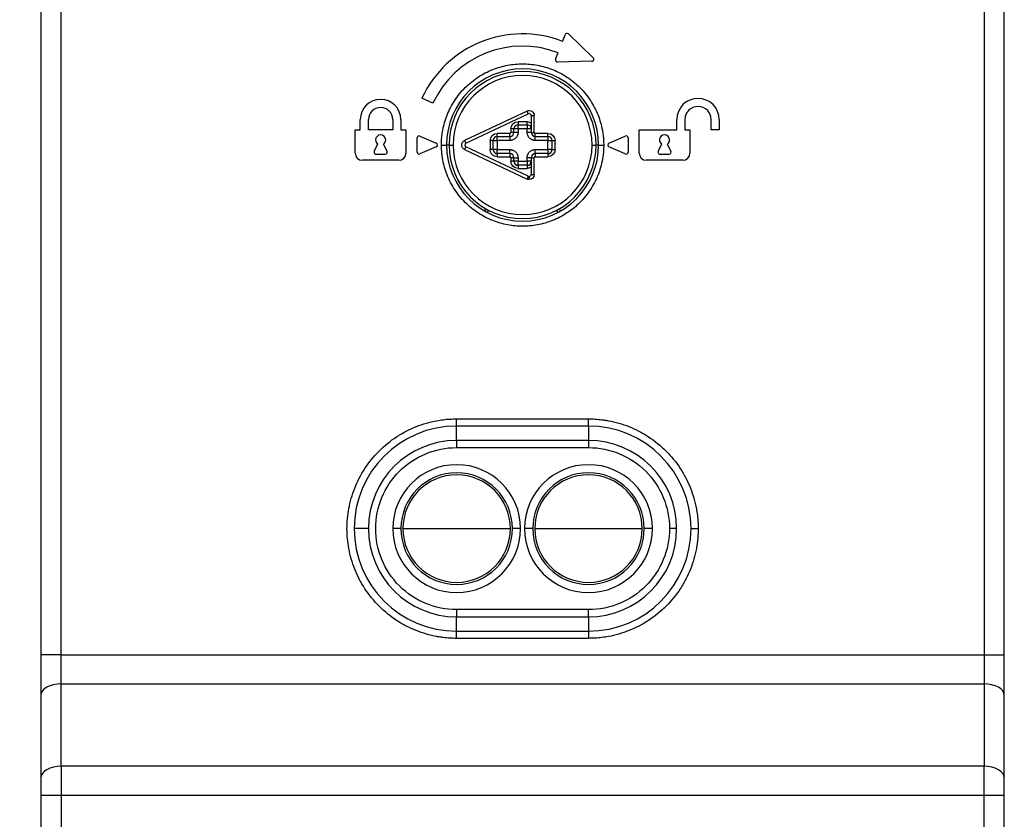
# Model space of a CAD drawing. Header units: millimetres. Extents: x 16 to 683, y 16 to 524.
# Tile 9 of 39: x 95 to 192, y 199 to 278. Entities that reach past the tile are written whole.
import ezdxf

# ---------------------------------------------------------------- set-up
doc = ezdxf.new("R2010")
doc.units = ezdxf.units.MM
doc.header["$LTSCALE"] = 2.5
doc.layers.add('DIMENSIONS', color=140, linetype='Continuous', lineweight=25)
doc.styles.add('SLDTEXTSTYLE0', font='TXT', dxfattribs={"width": 0.7})
doc.dimstyles.new('SLDDIMSTYLE1', dxfattribs={"dimtxt": 5.39502, "dimasz": 8.255, "dimexe": 0, "dimexo": 0.0625, "dimgap": 1.348755, "dimtad": 0, "dimtih": 1, "dimtoh": 1, "dimrnd": 1e-09, "dimzin": 4, "dimdsep": 46, "dimtxsty": 'SLDTEXTSTYLE0', "dimsah": 1, "dimcen": 0.09, "dimadec": 0, "dimazin": 1, "dimtfac": 1, "dimtofl": 0, "dimtmove": 0, "dimatfit": 3, "dimfxl": 0, "dimfrac": 2, "dimtolj": 1, "dimtzin": 12, "dimarcsym": 0})
doc.dimstyles.new('SLDDIMSTYLE2', dxfattribs={"dimtxt": 5.39502, "dimasz": 8.255, "dimexe": 0, "dimexo": 0.0625, "dimgap": 1.348755, "dimtad": 0, "dimtih": 1, "dimtoh": 1, "dimrnd": 1e-09, "dimzin": 12, "dimdsep": 46, "dimtxsty": 'SLDTEXTSTYLE0', "dimsah": 1, "dimcen": 0.09, "dimadec": 0, "dimazin": 3, "dimtfac": 1, "dimtofl": 0, "dimtmove": 0, "dimatfit": 3, "dimfxl": 0, "dimfrac": 2, "dimtolj": 1, "dimtzin": 12, "dimarcsym": 0})

# ---------------------------------------------------------------- blocks, each defined once
blk = doc.blocks.new('_D_1')
at = {"layer": 'DIMENSIONS'}
for p, q in [((96.057, 326.541), (58.283, 326.541)), ((66.22, 326.541), (66.22, 246.871)), ((58.204, 237.089), (56.393, 237.089)), ((56.393, 237.089), (56.393, 228.515)), ((74.236, 237.089), (76.048, 237.089)), ((76.048, 237.089), (76.048, 228.515)), ((56.393, 228.515), (58.204, 228.515)), ((76.048, 228.515), (74.236, 228.515)), ((66.22, 101.541), (66.22, 227.307)), ((104.557, 101.541), (58.283, 101.541))]:
    blk.add_line(p, q, dxfattribs=at)
for points in [[(66.22, 326.541), (64.95, 318.286), (67.49, 318.286)], [(66.22, 101.541), (67.49, 109.796), (64.95, 109.796)]]:
    blk.add_solid(points, dxfattribs=at)
at = {"layer": 'DIMENSIONS', "char_height": 5.2917, "attachment_point": 1, "style": 'SLDTEXTSTYLE0'}
for s, insert in [('225.0', (55.96, 245.118)), ('8.86', (58.204, 235.336))]:
    blk.add_mtext(s, dxfattribs=dict(at, insert=insert))
blk = doc.blocks.new('_D_2')
at = {"layer": 'DIMENSIONS'}
for p, q in [((124.825, 328.041), (33.84, 328.041)), ((41.777, 328.041), (41.777, 246.871)), ((33.761, 237.089), (31.95, 237.089)), ((31.95, 237.089), (31.95, 228.515)), ((49.793, 237.089), (51.605, 237.089)), ((51.605, 237.089), (51.605, 228.515)), ((31.95, 228.515), (33.761, 228.515)), ((51.605, 228.515), (49.793, 228.515)), ((41.777, 91.541), (41.777, 227.307)), ((130.452, 91.541), (33.84, 91.541))]:
    blk.add_line(p, q, dxfattribs=at)
for points in [[(41.777, 328.041), (40.507, 319.786), (43.047, 319.786)], [(41.777, 91.541), (43.047, 99.796), (40.507, 99.796)]]:
    blk.add_solid(points, dxfattribs=at)
at = {"layer": 'DIMENSIONS', "char_height": 5.2917, "attachment_point": 1, "style": 'SLDTEXTSTYLE0'}
for s, insert in [('236.5', (31.517, 245.118)), ('9.31', (33.761, 235.336))]:
    blk.add_mtext(s, dxfattribs=dict(at, insert=insert))

msp = doc.modelspace()

# ---------------------------------------------------------------- linework, layer by layer
for p, q in [((97.232426, 279.041217), (97.232426, 215.117711)), ((99.232426, 215.117711), (99.232426, 279.041217)), ((190.232426, 279.041217), (190.232426, 215.117711)), ((192.232426, 215.117711), (192.232426, 279.041217)), ((148.66881, 275.55921), (148.920451, 276.212415)), ((149.244926, 276.285428), (151.706263, 273.94409)), ((147.985785, 273.786225), (148.237426, 274.43943)), ((151.573414, 273.599243), (148.17741, 273.51439)), ((135.895925, 269.461745), (134.808356, 269.968887)), ((145.169174, 268.69346), (139.019174, 265.79346)), ((139.147125, 265.522114), (145.297125, 268.422114)), ((145.297125, 268.422114), (145.169174, 268.69346)), ((145.582426, 268.241217), (145.582426, 266.591217)), ((145.582426, 268.241217), (145.882426, 268.241217)), ((145.882426, 266.591217), (145.882426, 268.241217)), ((128.732426, 266.841217), (128.732426, 267.841217)), ((129.532426, 266.841217), (129.532426, 267.841217)), ((131.932426, 267.841217), (131.932426, 266.841217)), ((132.732426, 267.841217), (132.732426, 266.841217)), ((144.282426, 267.641217), (144.282426, 267.341217)), ((145.182426, 267.641217), (144.282426, 267.641217)), ((144.282426, 267.341217), (145.182426, 267.341217)), ((144.282426, 266.941217), (144.282426, 267.341217)), ((145.182426, 267.341217), (145.182426, 267.641217)), ((145.182426, 267.341217), (145.182426, 266.941217)), ((159.932426, 266.841217), (159.932426, 267.841217)), ((160.732426, 267.841217), (160.732426, 266.841217)), ((163.332426, 266.841217), (163.332426, 267.841217)), ((164.132426, 267.841217), (164.132426, 266.841217)), ((128.232426, 264.541217), (128.232426, 266.841217)), ((128.232426, 266.841217), (128.732426, 266.841217)), ((131.932426, 266.841217), (129.532426, 266.841217)), ((132.732426, 266.841217), (133.232426, 266.841217)), ((133.232426, 266.841217), (133.232426, 264.541217)), ((134.332426, 264.641217), (134.332426, 266.041217)), ((134.61259, 266.224449), (136.21259, 265.524449)), ((143.482426, 266.491217), (142.232426, 266.491217)), ((142.232426, 266.191217), (142.232426, 266.491217)), ((142.232426, 266.191217), (143.482426, 266.191217)), ((142.232426, 265.791217), (142.232426, 266.191217)), ((143.482426, 266.191217), (143.482426, 266.491217)), ((143.482426, 266.191217), (143.482426, 265.791217)), ((143.582426, 266.941217), (143.582426, 266.591217)), ((143.882426, 266.941217), (143.582426, 266.941217)), ((143.882426, 266.591217), (143.582426, 266.591217)), ((143.882426, 266.591217), (143.882426, 266.941217)), ((144.282426, 266.941217), (143.882426, 266.941217)), ((144.282426, 266.591217), (143.882426, 266.591217)), ((144.282426, 266.941217), (144.282426, 266.591217)), ((145.182426, 266.941217), (144.282426, 266.941217)), ((145.182426, 266.591217), (145.182426, 266.941217)), ((145.582426, 266.941217), (145.182426, 266.941217)), ((145.582426, 266.591217), (145.182426, 266.591217)), ((145.582426, 266.591217), (145.882426, 266.591217)), ((147.232426, 266.491217), (145.982426, 266.491217)), ((145.982426, 266.191217), (145.982426, 266.491217)), ((145.982426, 266.191217), (147.232426, 266.191217)), ((145.982426, 265.791217), (145.982426, 266.191217)), ((147.232426, 266.191217), (147.232426, 266.491217)), ((147.232426, 266.191217), (147.232426, 265.791217)), ((153.252262, 265.524449), (154.852262, 266.224449)), ((155.132426, 266.041217), (155.132426, 264.641217)), ((156.232426, 266.841217), (159.932426, 266.841217)), ((156.232426, 264.541217), (156.232426, 266.841217)), ((160.732426, 266.841217), (161.232426, 266.841217)), ((161.232426, 266.841217), (161.232426, 264.541217)), ((164.132426, 266.841217), (163.332426, 266.841217)), ((130.434185, 265.439904), (130.101165, 264.725741)), ((131.363688, 264.725741), (131.030668, 265.439904)), ((136.21259, 265.157986), (134.61259, 264.457986)), ((136.732426, 265.341217), (137.232426, 265.341217)), ((137.482426, 265.341217), (137.232426, 265.341217)), ((137.482426, 265.341217), (137.882426, 265.341217)), ((139.019174, 265.79346), (139.147125, 265.522114)), ((139.147125, 265.16032), (139.019174, 264.888975)), ((145.297125, 262.26032), (139.147125, 265.16032)), ((141.532426, 265.791217), (141.532426, 264.891217)), ((141.832426, 265.791217), (141.532426, 265.791217)), ((141.832426, 264.891217), (141.832426, 265.791217)), ((141.832426, 265.791217), (142.232426, 265.791217)), ((143.482426, 265.791217), (142.232426, 265.791217)), ((142.232426, 265.791217), (142.232426, 264.891217)), ((147.232426, 265.791217), (145.982426, 265.791217)), ((147.232426, 264.891217), (147.232426, 265.791217)), ((147.232426, 265.791217), (147.632426, 265.791217)), ((147.632426, 265.791217), (147.632426, 264.891217)), ((147.632426, 265.791217), (147.932426, 265.791217)), ((147.932426, 264.891217), (147.932426, 265.791217)), ((151.582426, 265.341217), (151.982426, 265.341217)), ((152.232426, 265.341217), (151.982426, 265.341217)), ((152.232426, 265.341217), (152.732426, 265.341217)), ((154.852262, 264.457986), (153.252262, 265.157986)), ((158.434185, 265.439904), (158.101165, 264.725741)), ((159.363688, 264.725741), (159.030668, 265.439904)), ((130.282426, 264.441217), (131.182426, 264.441217)), ((139.019174, 264.888975), (145.169174, 261.988975)), ((141.832426, 264.891217), (141.532426, 264.891217)), ((142.232426, 264.891217), (141.832426, 264.891217)), ((142.232426, 264.491217), (142.232426, 264.891217)), ((142.232426, 264.891217), (143.482426, 264.891217)), ((143.482426, 264.491217), (142.232426, 264.491217)), ((142.232426, 264.491217), (142.232426, 264.191217)), ((142.232426, 264.191217), (143.482426, 264.191217)), ((143.482426, 264.491217), (143.482426, 264.891217)), ((143.482426, 264.491217), (143.482426, 264.191217)), ((143.582426, 264.091217), (143.582426, 263.741217)), ((143.882426, 264.091217), (143.582426, 264.091217)), ((143.882426, 263.741217), (143.882426, 264.091217)), ((143.882426, 264.091217), (144.282426, 264.091217)), ((144.282426, 264.091217), (144.282426, 263.741217)), ((145.582426, 264.091217), (145.182426, 264.091217)), ((145.182426, 263.741217), (145.182426, 264.091217)), ((145.582426, 264.091217), (145.582426, 262.441217)), ((145.582426, 264.091217), (145.882426, 264.091217)), ((145.882426, 262.441217), (145.882426, 264.091217)), ((145.982426, 264.491217), (145.982426, 264.891217)), ((145.982426, 264.891217), (147.232426, 264.891217)), ((145.982426, 264.491217), (145.982426, 264.191217)), ((147.232426, 264.491217), (145.982426, 264.491217)), ((145.982426, 264.191217), (147.232426, 264.191217)), ((147.232426, 264.891217), (147.232426, 264.491217)), ((147.632426, 264.891217), (147.232426, 264.891217)), ((147.232426, 264.491217), (147.232426, 264.191217)), ((147.632426, 264.891217), (147.932426, 264.891217)), ((158.282426, 264.441217), (159.182426, 264.441217)), ((132.532426, 263.841217), (128.932426, 263.841217)), ((143.882426, 263.741217), (143.582426, 263.741217)), ((144.282426, 263.741217), (143.882426, 263.741217)), ((144.282426, 263.341217), (144.282426, 263.741217)), ((144.282426, 263.741217), (145.182426, 263.741217)), ((145.182426, 263.341217), (144.282426, 263.341217)), ((144.282426, 263.341217), (144.282426, 263.041217)), ((145.582426, 263.741217), (145.182426, 263.741217)), ((145.182426, 263.741217), (145.182426, 263.341217)), ((145.182426, 263.341217), (145.182426, 263.041217)), ((160.532426, 263.841217), (156.932426, 263.841217)), ((144.282426, 263.041217), (145.182426, 263.041217)), ((145.297125, 262.26032), (145.169174, 261.988975)), ((145.382426, 262.241217), (145.382426, 261.941217)), ((145.582426, 262.441217), (145.882426, 262.441217)), ((141.107426, 259.062533), (140.982426, 258.846027)), ((141.370339, 258.917911), (141.245235, 258.701225)), ((148.219617, 258.701225), (148.094514, 258.917911)), ((148.482426, 258.846027), (148.357426, 259.062533)), ((138.232426, 237.648324), (138.232426, 238.355431)), ((138.232426, 238.355431), (151.232426, 238.355431)), ((151.232426, 237.648324), (151.232426, 238.355431)), ((138.232426, 236.23411), (138.232426, 237.648324)), ((151.232426, 237.648324), (138.232426, 237.648324)), ((151.232426, 237.648324), (151.232426, 236.23411)), ((151.232426, 236.23411), (138.232426, 236.23411)), ((138.232426, 236.23411), (138.232426, 235.527004)), ((151.232426, 236.23411), (151.232426, 235.527004)), ((138.232426, 235.527004), (151.232426, 235.527004)), ((129.539533, 227.541217), (128.125319, 227.541217)), ((132.732426, 227.541217), (131.932426, 227.541217)), ((132.932426, 227.541217), (138.232426, 227.541217)), ((138.232426, 227.541217), (143.532426, 227.541217)), ((144.532426, 227.541217), (143.732426, 227.541217)), ((145.732426, 227.541217), (144.932426, 227.541217)), ((145.932426, 227.541217), (151.232426, 227.541217)), ((151.232426, 227.541217), (156.532426, 227.541217)), ((157.532426, 227.541217), (156.732426, 227.541217)), ((159.925319, 227.541217), (159.218213, 227.541217)), ((161.339533, 227.541217), (162.04664, 227.541217)), ((138.232426, 219.555431), (138.232426, 218.848324)), ((151.232426, 219.555431), (138.232426, 219.555431)), ((151.232426, 218.848324), (151.232426, 219.555431)), ((138.232426, 218.848324), (151.232426, 218.848324)), ((138.232426, 217.43411), (138.232426, 218.848324)), ((151.232426, 218.848324), (151.232426, 217.43411)), ((138.232426, 217.43411), (151.232426, 217.43411)), ((138.232426, 216.727004), (138.232426, 217.43411)), ((151.232426, 216.727004), (138.232426, 216.727004)), ((151.232426, 217.43411), (151.232426, 216.727004)), ((99.232426, 215.117711), (97.232426, 215.117711)), ((99.232426, 212.249829), (99.232426, 215.117711)), ((99.232426, 215.117711), (190.232426, 215.117711)), ((190.232426, 215.117711), (190.232426, 212.249829)), ((190.232426, 215.117711), (192.232426, 215.117711)), ((99.232426, 204.121495), (99.232426, 212.249829)), ((99.232426, 212.249829), (190.232426, 212.249829)), ((190.232426, 212.249829), (190.232426, 204.121495)), ((97.232426, 211.102676), (97.232426, 202.974343)), ((192.232426, 202.974343), (192.232426, 211.102676)), ((99.232426, 204.121495), (99.232426, 201.253613)), ((190.232426, 204.121495), (99.232426, 204.121495)), ((190.232426, 201.253613), (190.232426, 204.121495)), ((99.232426, 201.253613), (97.232426, 201.253613)), ((97.232426, 201.253613), (97.232426, 196.541217)), ((99.232426, 201.253613), (99.232426, 196.541217)), ((190.232426, 201.253613), (99.232426, 201.253613)), ((190.232426, 196.541217), (190.232426, 201.253613)), ((192.232426, 201.253613), (190.232426, 201.253613)), ((192.232426, 196.541217), (192.232426, 201.253613))]:
    msp.add_line(p, q)
at = {"flags": 128}
for points in [[(99.232426, 212.249829), (98.842246, 212.227787), (98.467059, 212.162507), (98.121286, 212.056499), (97.818213, 211.913836), (97.569487, 211.74), (97.384667, 211.541673), (97.270856, 211.326475), (97.232426, 211.102676)], [(192.232426, 211.102676), (192.193997, 211.326475), (192.080185, 211.541673), (191.895365, 211.74), (191.64664, 211.913836), (191.343567, 212.056499), (190.997793, 212.162507), (190.622607, 212.227787), (190.232426, 212.249829)], [(99.232426, 204.121495), (98.842246, 204.099453), (98.467059, 204.034174), (98.121286, 203.928165), (97.818213, 203.785502), (97.569487, 203.611667), (97.384667, 203.413339), (97.270856, 203.198141), (97.232426, 202.974343)], [(192.232426, 202.974343), (192.193997, 203.198141), (192.080185, 203.413339), (191.895365, 203.611667), (191.64664, 203.785502), (191.343567, 203.928165), (190.997793, 204.034174), (190.622607, 204.099453), (190.232426, 204.121495)]]:
    msp.add_lwpolyline(points, dxfattribs=at)
for centre, radius, start, end in [((144.732426, 265.341217), 10.95, 68.9312977, 155), ((149.107081, 276.140518), 0.2, 46.4312977, 158.9312977), ((144.732426, 265.341217), 9.75, 68.9312977, 155), ((148.172415, 273.714328), 0.2, 158.9312977, 271.4312977), ((151.568418, 273.79918), 0.2, 271.4312977, 0), ((151.568418, 273.79918), 0.2, 0, 46.4312977), ((144.732426, 265.341217), 7.5, 0, 180), ((144.732426, 265.341217), 7.25, 0, 180), ((144.732426, 265.341217), 6.85, 0, 180), ((162.032426, 267.841217), 2.1, 0, 180), ((130.732426, 267.841217), 2, 0, 180), ((130.732426, 267.841217), 1.2, 0, 180), ((162.032426, 267.841217), 1.3, 0, 180), ((145.382426, 268.241217), 0.2, 90, 115.24597356), ((145.382426, 268.241217), 0.2, 0, 90), ((144.282426, 266.941217), 0.4, 90, 180), ((145.182426, 266.941217), 0.4, 0, 90), ((130.732426, 265.841217), 0.5, 0, 180), ((134.532426, 266.041217), 0.2, 66.37062227, 180), ((142.232426, 265.791217), 0.4, 90, 180), ((143.482426, 266.591217), 0.4, 270, 0), ((145.982426, 266.591217), 0.4, 180, 270), ((147.232426, 265.791217), 0.4, 0, 90), ((154.932426, 266.041217), 0.2, 0, 113.62937773), ((158.732426, 265.841217), 0.5, 0, 180), ((130.732426, 265.841217), 0.5, 180, 233.38155975), ((130.732426, 265.841217), 0.5, 306.61844025, 0), ((136.132426, 265.341217), 0.2, 0, 66.37062227), ((136.132426, 265.341217), 0.2, 293.62937773, 0), ((144.732426, 265.341217), 7.5, 180, 0), ((144.732426, 265.341217), 7.25, 180, 0), ((144.732426, 265.341217), 6.85, 180, 0), ((139.232426, 265.341217), 0.2, 115.24597356, 244.75402644), ((153.332426, 265.341217), 0.2, 113.62937773, 246.37062227), ((158.732426, 265.841217), 0.5, 180, 233.38155975), ((158.732426, 265.841217), 0.5, 306.61844025, 0), ((128.932426, 264.541217), 0.7, 180, 270), ((130.282426, 264.641217), 0.2, 155, 180), ((130.282426, 264.641217), 0.2, 180, 270), ((131.182426, 264.641217), 0.2, 270, 25), ((132.532426, 264.541217), 0.7, 270, 0), ((134.532426, 264.641217), 0.2, 180, 293.62937773), ((142.232426, 264.891217), 0.4, 180, 270), ((143.482426, 264.091217), 0.4, 0, 90), ((145.982426, 264.091217), 0.4, 90, 180), ((147.232426, 264.891217), 0.4, 270, 0), ((154.932426, 264.641217), 0.2, 246.37062227, 0), ((156.932426, 264.541217), 0.7, 180, 270), ((158.282426, 264.641217), 0.2, 155, 180), ((158.282426, 264.641217), 0.2, 180, 270), ((159.182426, 264.641217), 0.2, 270, 25), ((160.532426, 264.541217), 0.7, 270, 0), ((144.282426, 263.741217), 0.4, 180, 270), ((145.182426, 263.741217), 0.4, 270, 0), ((145.382426, 262.441217), 0.2, 244.75402644, 270), ((145.382426, 262.441217), 0.2, 270, 0), ((138.232426, 227.541217), 10.107107, 90, 180), ((151.232426, 227.541217), 10.107107, 0, 90), ((138.232426, 227.541217), 8.692893, 90, 180), ((151.232426, 227.541217), 8.692893, 0, 90), ((138.232426, 227.541217), 6.3, 0, 180), ((138.232426, 227.541217), 5.5, 0, 180), ((151.232426, 227.541217), 6.3, 0, 180), ((151.232426, 227.541217), 5.5, 0, 180), ((138.232426, 227.541217), 5.3, 0, 180), ((151.232426, 227.541217), 5.3, 0, 180), ((138.232426, 227.541217), 10.107107, 180, 270), ((138.232426, 227.541217), 8.692893, 180, 270), ((138.232426, 227.541217), 6.3, 180, 0), ((138.232426, 227.541217), 5.5, 180, 0), ((138.232426, 227.541217), 5.3, 180, 0), ((151.232426, 227.541217), 6.3, 180, 0), ((151.232426, 227.541217), 5.5, 180, 0), ((151.232426, 227.541217), 5.3, 180, 0), ((151.232426, 227.541217), 8.692893, 270, 0), ((151.232426, 227.541217), 10.107107, 270, 0)]:
    msp.add_arc(centre, radius, start, end)
for points, knots in [([(136.732426, 265.341217), (136.733452, 265.438911), (136.735501, 265.634116), (136.752135, 265.926392), (136.778703, 266.217727), (136.816178, 266.508129), (136.890576, 266.955782), (137.031674, 267.555304), (137.285934, 268.30059), (137.616805, 269.027516), (138.166328, 269.968257), (139.03534, 271.038591), (140.314644, 272.077581), (141.748405, 272.82039), (143.239399, 273.249019), (144.732426, 273.385976), (146.225453, 273.249019), (147.716447, 272.82039), (149.150208, 272.077581), (150.429512, 271.038591), (151.298414, 269.968394), (151.847964, 269.027674), (152.1788, 268.300919), (152.433091, 267.555463), (152.589273, 266.89266), (152.677631, 266.315406), (152.723893, 265.829251), (152.72958, 265.50401), (152.732426, 265.341217)], [0, 0, 0, 0, 0.01167415, 0.023326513, 0.034972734, 0.046628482, 0.058309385, 0.089194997, 0.120101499, 0.152274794, 0.184469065, 0.25011832, 0.315767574, 0.380052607, 0.441771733, 0.500002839, 0.558233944, 0.61995307, 0.684238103, 0.749887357, 0.815536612, 0.847709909, 0.879904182, 0.910789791, 0.941696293, 0.961138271, 0.98054864, 1, 1, 1, 1]), ([(145.169174, 268.69346), (145.324042, 268.766487), (145.505565, 268.755176), (145.794775, 268.571801), (145.882426, 268.41244), (145.882426, 268.241217)], [0, 0, 0, 0, 0.5, 0.5, 1, 1, 1, 1]), ([(144.282426, 266.591217), (144.281758, 266.566004), (144.280428, 266.515782), (144.269475, 266.44119), (144.251918, 266.367877), (144.217918, 266.26886), (144.156074, 266.148801), (144.052064, 266.021866), (143.92497, 265.917558), (143.782743, 265.84469), (143.633312, 265.799203), (143.532751, 265.793881), (143.482426, 265.791217)], [0, 0, 0, 0, 0.060242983, 0.119999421, 0.17980823, 0.240206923, 0.369954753, 0.500129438, 0.629877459, 0.760052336, 0.879922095, 1, 1, 1, 1]), ([(145.982426, 265.791217), (145.957213, 265.791885), (145.906991, 265.793215), (145.832399, 265.804168), (145.759086, 265.821725), (145.660069, 265.855725), (145.54001, 265.91757), (145.413075, 266.021579), (145.308767, 266.148673), (145.235899, 266.2909), (145.190412, 266.440331), (145.18509, 266.540893), (145.182426, 266.591217)], [0, 0, 0, 0, 0.060242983, 0.119999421, 0.17980823, 0.240206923, 0.369954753, 0.500129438, 0.629877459, 0.760052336, 0.879922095, 1, 1, 1, 1]), ([(152.732426, 265.341217), (152.731401, 265.243524), (152.729351, 265.048318), (152.712718, 264.756043), (152.68615, 264.464708), (152.648674, 264.174305), (152.574276, 263.726653), (152.433178, 263.12713), (152.178919, 262.381844), (151.848047, 261.654918), (151.298524, 260.714178), (150.429513, 259.643844), (149.150208, 258.604854), (147.716447, 257.862044), (146.225453, 257.433415), (144.732426, 257.296459), (143.239399, 257.433415), (141.748405, 257.862044), (140.314644, 258.604854), (139.03534, 259.643844), (138.166439, 260.714041), (137.616888, 261.654761), (137.286052, 262.381516), (137.031761, 263.126972), (136.875579, 263.789774), (136.787222, 264.367029), (136.740959, 264.853183), (136.735273, 265.178425), (136.732426, 265.341217)], [0, 0, 0, 0, 0.01167415, 0.023326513, 0.034972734, 0.046628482, 0.058309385, 0.089194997, 0.120101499, 0.152274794, 0.184469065, 0.25011832, 0.315767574, 0.380052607, 0.441771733, 0.500002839, 0.558233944, 0.61995307, 0.684238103, 0.749887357, 0.815536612, 0.847709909, 0.879904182, 0.910789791, 0.941696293, 0.961138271, 0.98054864, 1, 1, 1, 1]), ([(139.019174, 264.888975), (138.93342, 264.929411), (138.860924, 264.993403), (138.759386, 265.153543), (138.732426, 265.246408), (138.732426, 265.436026), (138.759386, 265.528891), (138.860924, 265.689031), (138.93342, 265.753023), (139.019174, 265.79346)], [0, 0, 0, 0, 0.25, 0.25, 0.5, 0.5, 0.75, 0.75, 1, 1, 1, 1]), ([(142.232426, 264.191217), (142.04678, 264.191217), (141.868723, 264.264971), (141.60618, 264.527514), (141.532426, 264.705571), (141.532426, 264.891217)], [0, 0, 0, 0, 0.5, 0.5, 1, 1, 1, 1]), ([(143.482426, 264.891217), (143.507639, 264.890549), (143.557861, 264.889219), (143.632453, 264.878266), (143.705766, 264.860709), (143.804783, 264.826709), (143.924842, 264.764865), (144.051777, 264.660856), (144.156085, 264.533761), (144.228953, 264.391534), (144.274441, 264.242103), (144.279763, 264.141542), (144.282426, 264.091217)], [0, 0, 0, 0, 0.0602429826, 0.1199994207, 0.1798082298, 0.2402069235, 0.369954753, 0.5001294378, 0.6298774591, 0.7600523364, 0.8799220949, 1, 1, 1, 1]), ([(145.182426, 264.091217), (145.183094, 264.11643), (145.184424, 264.166652), (145.195377, 264.241244), (145.212934, 264.314557), (145.246934, 264.413574), (145.308779, 264.533633), (145.412788, 264.660569), (145.539882, 264.764876), (145.682109, 264.837744), (145.83154, 264.883232), (145.932102, 264.888554), (145.982426, 264.891217)], [0, 0, 0, 0, 0.060242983, 0.119999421, 0.17980823, 0.240206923, 0.369954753, 0.500129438, 0.629877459, 0.760052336, 0.879922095, 1, 1, 1, 1]), ([(138.232426, 216.727004), (138.122345, 216.727967), (137.902379, 216.729891), (137.572925, 216.745502), (137.244361, 216.770435), (136.916691, 216.805599), (136.589906, 216.850755), (136.02842, 216.945854), (135.239441, 217.131524), (134.231958, 217.475246), (133.249345, 217.9225), (131.977678, 218.665339), (130.530849, 219.840028), (129.126367, 221.569362), (128.122255, 223.507488), (127.542844, 225.522978), (127.357709, 227.541217), (127.542844, 229.559456), (128.122255, 231.574947), (129.126367, 233.513072), (130.530849, 235.242405), (131.977541, 236.416986), (133.249188, 237.15985), (134.231628, 237.607075), (135.239291, 237.950804), (136.135265, 238.161931), (136.915569, 238.281356), (137.572741, 238.343895), (138.012381, 238.351583), (138.232426, 238.355431)], [0, 0, 0, 0, 0.009731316, 0.019445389, 0.029151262, 0.038858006, 0.048574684, 0.058310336, 0.089198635, 0.120102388, 0.152278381, 0.184469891, 0.25011908, 0.315768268, 0.380053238, 0.441772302, 0.50000335, 0.558234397, 0.619953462, 0.684238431, 0.74988762, 0.815536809, 0.847712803, 0.879904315, 0.910792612, 0.941696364, 0.961139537, 0.980549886, 1, 1, 1, 1]), ([(151.232426, 238.355431), (151.342507, 238.354468), (151.562473, 238.352544), (151.891927, 238.336933), (152.220491, 238.311999), (152.548162, 238.276835), (152.874946, 238.23168), (153.436432, 238.136581), (154.225411, 237.950911), (155.232894, 237.607187), (156.215506, 237.159941), (157.487185, 236.417059), (158.933917, 235.242708), (160.108158, 233.796113), (160.851066, 232.524454), (161.298282, 231.542016), (161.642014, 230.534353), (161.853139, 229.638378), (161.972565, 228.858075), (162.035104, 228.200902), (162.042792, 227.761262), (162.04664, 227.541217)], [0, 0, 0, 0, 0.019453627, 0.038872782, 0.058275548, 0.077680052, 0.097104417, 0.116566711, 0.178314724, 0.240093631, 0.304415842, 0.368769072, 0.500006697, 0.631244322, 0.695566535, 0.759919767, 0.821667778, 0.883446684, 0.922315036, 0.961117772, 1, 1, 1, 1]), ([(138.232426, 219.555431), (136.114524, 219.555431), (134.083205, 220.39683), (131.088039, 223.391997), (130.24664, 225.423315), (130.24664, 229.65912), (131.088039, 231.690438), (134.083205, 234.685604), (136.114524, 235.527004), (138.232426, 235.527004)], [0, 0, 0, 0, 0.25, 0.25, 0.5, 0.5, 0.75, 0.75, 1, 1, 1, 1]), ([(151.232426, 235.527004), (153.350328, 235.527004), (155.381647, 234.685604), (158.376813, 231.690438), (159.218213, 229.65912), (159.218213, 227.541217)], [0, 0, 0, 0, 0.5, 0.5, 1, 1, 1, 1]), ([(159.218213, 227.541217), (159.218213, 225.423315), (158.376813, 223.391997), (155.381647, 220.39683), (153.350328, 219.555431), (151.232426, 219.555431)], [0, 0, 0, 0, 0.5, 0.5, 1, 1, 1, 1]), ([(162.04664, 227.541217), (162.045677, 227.431137), (162.043752, 227.21117), (162.028142, 226.881716), (162.003208, 226.553152), (161.968044, 226.225482), (161.922888, 225.898697), (161.827789, 225.337211), (161.64212, 224.548232), (161.298395, 223.540749), (160.85115, 222.558138), (160.108268, 221.286459), (158.933917, 219.839727), (157.487322, 218.665485), (156.215662, 217.922578), (155.233225, 217.475361), (154.225561, 217.13163), (153.329587, 216.920504), (152.549283, 216.801079), (151.892111, 216.738539), (151.452471, 216.730852), (151.232426, 216.727004)], [0, 0, 0, 0, 0.019453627, 0.038872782, 0.058275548, 0.077680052, 0.097104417, 0.116566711, 0.178314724, 0.240093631, 0.304415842, 0.368769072, 0.500006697, 0.631244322, 0.695566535, 0.759919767, 0.821667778, 0.883446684, 0.922315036, 0.961117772, 1, 1, 1, 1])]:
    msp.add_open_spline(points, degree=3, knots=knots)
for points in [[(143.582426, 266.941217), (143.582426, 267.327558), (143.896086, 267.641217), (144.282426, 267.641217)], [(145.182426, 267.641217), (145.325451, 267.641217), (145.465053, 267.597402), (145.582426, 267.515674)], [(141.532426, 265.791217), (141.532426, 266.177558), (141.846086, 266.491217), (142.232426, 266.491217)], [(143.482426, 266.491217), (143.537618, 266.491217), (143.582426, 266.536026), (143.582426, 266.591217)], [(145.882426, 266.591217), (145.882426, 266.536026), (145.927235, 266.491217), (145.982426, 266.491217)], [(147.232426, 266.491217), (147.618767, 266.491217), (147.932426, 266.177558), (147.932426, 265.791217)], [(143.582426, 264.091217), (143.582426, 264.146409), (143.537618, 264.191217), (143.482426, 264.191217)], [(145.982426, 264.191217), (145.927235, 264.191217), (145.882426, 264.146409), (145.882426, 264.091217)], [(147.932426, 264.891217), (147.932426, 264.504877), (147.618767, 264.191217), (147.232426, 264.191217)], [(144.282426, 263.041217), (143.896086, 263.041217), (143.582426, 263.354877), (143.582426, 263.741217)], [(145.582426, 263.166761), (145.465053, 263.085033), (145.325451, 263.041217), (145.182426, 263.041217)], [(145.882426, 262.441217), (145.882426, 262.16526), (145.658384, 261.941217), (145.382426, 261.941217)], [(145.382426, 261.941217), (145.308692, 261.941217), (145.235865, 261.957527), (145.169174, 261.988975)], [(97.232426, 215.117711), (97.232426, 213.681206), (97.232426, 212.279392), (97.232426, 211.102676)], [(192.232426, 211.102676), (192.232426, 212.279392), (192.232426, 213.681206), (192.232426, 215.117711)], [(97.232426, 202.974343), (97.232426, 202.470036), (97.232426, 201.869258), (97.232426, 201.253613)], [(192.232426, 201.253613), (192.232426, 201.869258), (192.232426, 202.470036), (192.232426, 202.974343)]]:
    msp.add_open_spline(points, degree=3)

# ---------------------------------------------------------------- dimensions: what is measured, and where the dimension line sits
at = {"layer": 'DIMENSIONS'}
for base, p1, p2, dimstyle, picture, middle in [((41.777188, 91.541217), (128.000375, 328.041217), (133.626575, 91.541217), 'SLDDIMSTYLE2', '_D_2', (41.777188, 237.089133)), ((66.22038, 101.541217), (99.232426, 326.541217), (107.732426, 101.541217), 'SLDDIMSTYLE1', '_D_1', (66.22038, 237.089133))]:
    dim = msp.add_linear_dim(base=base, p1=p1, p2=p2, angle=90, dimstyle=dimstyle, dxfattribs=at)
    dim.commit()
    dim.dimension.update_dxf_attribs({"geometry": picture, "text_midpoint": middle, "dimtype": 160})

doc.saveas('drawing.dxf')
